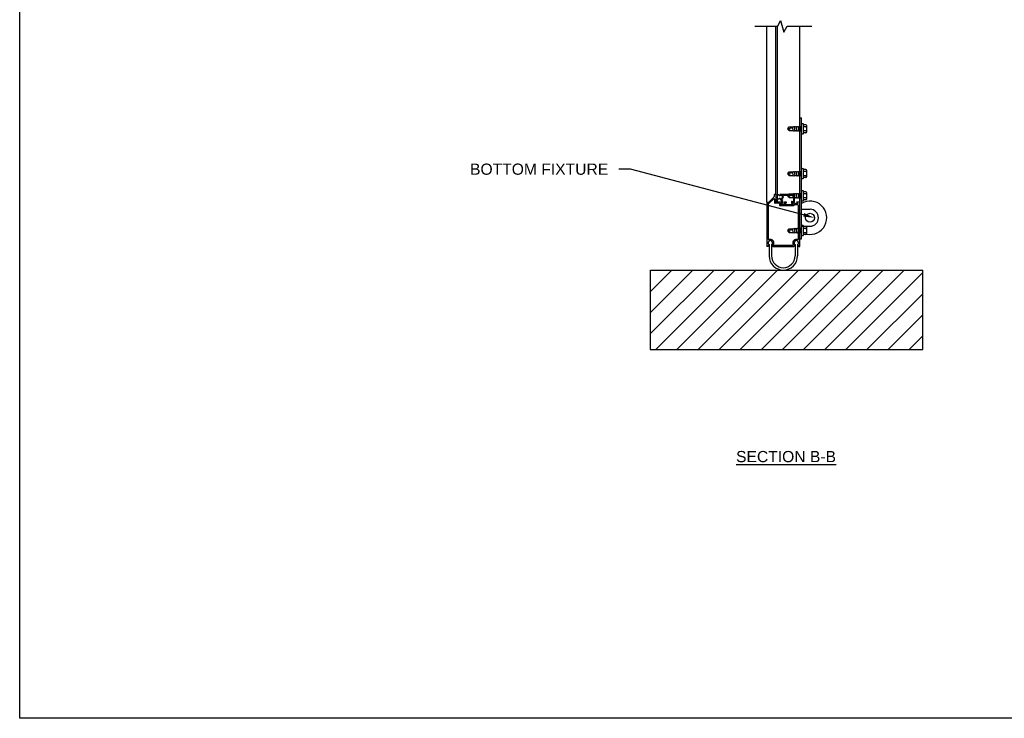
# Model space of a CAD drawing. Header units: inches. Extents: x 168.8 to 189.1, y 234.4 to 247.7.
# Tile 1 of 8: x 168.8 to 177, y 234.4 to 240.3. Entities that reach past the tile are written whole.
import ezdxf
from ezdxf import colors
from ezdxf.entities.mleader import LeaderData, LeaderLine
from ezdxf.math import Vec2, Vec3

# ---------------------------------------------------------------- set-up
doc = ezdxf.new("R2010")
doc.units = ezdxf.units.IN
doc.header["$LTSCALE"] = 0.25
doc.header["$MEASUREMENT"] = 0
doc.layers.add('511', color=7, linetype='Continuous')
doc.layers.add('ANNOTATIONS', color=1, linetype='Continuous')
doc.styles.add('ARIAL', font='arial.ttf', dxfattribs={"height": 0.09375})

msp = doc.modelspace()

# ---------------------------------------------------------------- hatches: boundary and pattern name
at = {"layer": '511'}
h = msp.add_hatch(dxfattribs=at)
h.set_pattern_fill('ANSI31', color=256, style=0)
h.set_pattern_definition([(45, (-0.54993, 1.01716), (-0.08838835, 0.08838835), [])])
h.paths.add_polyline_path([(176.33233, 238.20122), (174.05036, 238.20122), (174.05036, 237.53634), (176.33233, 237.53634)])

# ---------------------------------------------------------------- linework, layer by layer
for p, q in [((174.9262, 240.24367), (175.1183, 240.24367)), ((175.02812, 238.77074), (175.02812, 240.24367)), ((175.10203, 238.83418), (175.10203, 240.24367)), ((175.11712, 238.77074), (175.11712, 240.24367)), ((175.1183, 240.24367), (175.14207, 240.29305)), ((175.14207, 240.29305), (175.16882, 240.19497)), ((175.16882, 240.19497), (175.19665, 240.24367)), ((175.19665, 240.24367), (175.40515, 240.24367)), ((175.30234, 238.77074), (175.30234, 240.24367)), ((175.30234, 239.47777), (175.31796, 239.47777)), ((175.31796, 238.46214), (175.31796, 239.47777)), ((175.20265, 239.38488), (175.21515, 239.40011)), ((175.20265, 239.38488), (175.2437, 239.39498)), ((175.21515, 239.40011), (175.24655, 239.40011)), ((175.24969, 239.36589), (175.24265, 239.40011)), ((175.24655, 239.40011), (175.24969, 239.40386)), ((175.24969, 239.40386), (175.25437, 239.40011)), ((175.25437, 239.40011), (175.2575, 239.40386)), ((175.26531, 239.36589), (175.2575, 239.40386)), ((175.2575, 239.40386), (175.26218, 239.40011)), ((175.26218, 239.40011), (175.26531, 239.40386)), ((175.26531, 239.40386), (175.26999, 239.40011)), ((175.26999, 239.40011), (175.27313, 239.40386)), ((175.28094, 239.36589), (175.27313, 239.40386)), ((175.27313, 239.40386), (175.2778, 239.40011)), ((175.2778, 239.40011), (175.28094, 239.40386)), ((175.28094, 239.40386), (175.28562, 239.40011)), ((175.28562, 239.40011), (175.28875, 239.40386)), ((175.29656, 239.36589), (175.28875, 239.40386)), ((175.28875, 239.40386), (175.29343, 239.40011)), ((175.29343, 239.40011), (175.29656, 239.40386)), ((175.29656, 239.40386), (175.30124, 239.40011)), ((175.30124, 239.40011), (175.30438, 239.40386)), ((175.31219, 239.36589), (175.30438, 239.40386)), ((175.30438, 239.40386), (175.31796, 239.40386)), ((175.33351, 239.34625), (175.33351, 239.42351)), ((175.35343, 239.41847), (175.33351, 239.41847)), ((175.35343, 239.40246), (175.33351, 239.40246)), ((175.36281, 239.36066), (175.36281, 239.4091)), ((175.21515, 239.36964), (175.20265, 239.38488)), ((175.20265, 239.38488), (175.22859, 239.36964)), ((175.21515, 239.36964), (175.24501, 239.36964)), ((175.24501, 239.36964), (175.24969, 239.36589)), ((175.24969, 239.36589), (175.25282, 239.36964)), ((175.25282, 239.36964), (175.2575, 239.36589)), ((175.2575, 239.36589), (175.26063, 239.36964)), ((175.26063, 239.36964), (175.26531, 239.36589)), ((175.26531, 239.36589), (175.26845, 239.36964)), ((175.26845, 239.36964), (175.27313, 239.36589)), ((175.27313, 239.36589), (175.27626, 239.36964)), ((175.27626, 239.36964), (175.28094, 239.36589)), ((175.28094, 239.36589), (175.28407, 239.36964)), ((175.28407, 239.36964), (175.28875, 239.36589)), ((175.28875, 239.36589), (175.29188, 239.36964)), ((175.29188, 239.36964), (175.29656, 239.36589)), ((175.29656, 239.36589), (175.2997, 239.36964)), ((175.2997, 239.36964), (175.30438, 239.36589)), ((175.30438, 239.36589), (175.30751, 239.36964)), ((175.30751, 239.36964), (175.31219, 239.36589)), ((175.31219, 239.36589), (175.31796, 239.36589)), ((175.35343, 239.3673), (175.33351, 239.3673)), ((175.35343, 239.35129), (175.33351, 239.35129)), ((175.20265, 239.00941), (175.21515, 239.02464)), ((175.20265, 239.00941), (175.2437, 239.01951)), ((175.20265, 239.00941), (175.22859, 238.99418)), ((175.21515, 238.99418), (175.20265, 239.00941)), ((175.21515, 239.02464), (175.24655, 239.02464)), ((175.21515, 238.99418), (175.24501, 238.99418)), ((175.24969, 238.99043), (175.24265, 239.02464)), ((175.24501, 238.99418), (175.24969, 238.99043)), ((175.24655, 239.02464), (175.24969, 239.02839)), ((175.24969, 239.02839), (175.25437, 239.02464)), ((175.24969, 238.99043), (175.25282, 238.99418)), ((175.25282, 238.99418), (175.2575, 238.99043)), ((175.25437, 239.02464), (175.2575, 239.02839)), ((175.26531, 238.99043), (175.2575, 239.02839)), ((175.2575, 239.02839), (175.26218, 239.02464)), ((175.2575, 238.99043), (175.26063, 238.99418)), ((175.26063, 238.99418), (175.26531, 238.99043)), ((175.26218, 239.02464), (175.26531, 239.02839)), ((175.26531, 239.02839), (175.26999, 239.02464)), ((175.26531, 238.99043), (175.26845, 238.99418)), ((175.26845, 238.99418), (175.27313, 238.99043)), ((175.26999, 239.02464), (175.27313, 239.02839)), ((175.28094, 238.99043), (175.27313, 239.02839)), ((175.27313, 239.02839), (175.2778, 239.02464)), ((175.27313, 238.99043), (175.27626, 238.99418)), ((175.27626, 238.99418), (175.28094, 238.99043)), ((175.2778, 239.02464), (175.28094, 239.02839)), ((175.28094, 239.02839), (175.28562, 239.02464)), ((175.28094, 238.99043), (175.28407, 238.99418)), ((175.28407, 238.99418), (175.28875, 238.99043)), ((175.28562, 239.02464), (175.28875, 239.02839)), ((175.29656, 238.99043), (175.28875, 239.02839)), ((175.28875, 239.02839), (175.29343, 239.02464)), ((175.28875, 238.99043), (175.29188, 238.99418)), ((175.29188, 238.99418), (175.29656, 238.99043)), ((175.29343, 239.02464), (175.29656, 239.02839)), ((175.29656, 239.02839), (175.30124, 239.02464)), ((175.29656, 238.99043), (175.2997, 238.99418)), ((175.2997, 238.99418), (175.30438, 238.99043)), ((175.30124, 239.02464), (175.30438, 239.02839)), ((175.31219, 238.99043), (175.30438, 239.02839)), ((175.30438, 239.02839), (175.31796, 239.02839)), ((175.30438, 238.99043), (175.30751, 238.99418)), ((175.30751, 238.99418), (175.31219, 238.99043)), ((175.31219, 238.99043), (175.31796, 238.99043)), ((175.33351, 238.97078), (175.33351, 239.04804)), ((175.35343, 239.043), (175.33351, 239.043)), ((175.35343, 239.02699), (175.33351, 239.02699)), ((175.35343, 238.99183), (175.33351, 238.99183)), ((175.36281, 238.98519), (175.36281, 239.03363)), ((175.35343, 238.97582), (175.33351, 238.97582)), ((175.04265, 238.77074), (175.08737, 238.81546)), ((175.10203, 238.83418), (175.08874, 238.83418)), ((175.08874, 238.83418), (175.08874, 238.81877)), ((175.10203, 238.83418), (175.10203, 238.82785)), ((175.10203, 238.82785), (175.1047, 238.8266)), ((175.10203, 238.82394), (175.1047, 238.82519)), ((175.10203, 238.82394), (175.1047, 238.8227)), ((175.10203, 238.82004), (175.1047, 238.82128)), ((175.10203, 238.82004), (175.1047, 238.81879)), ((175.10203, 238.81613), (175.1047, 238.81737)), ((175.10203, 238.81613), (175.10203, 238.80347)), ((175.12682, 238.83206), (175.11712, 238.83206)), ((175.12682, 238.8291), (175.12682, 238.83206)), ((175.25609, 238.83418), (175.13593, 238.83418)), ((175.13593, 238.83418), (175.13593, 238.8283)), ((175.16469, 238.82793), (175.24671, 238.82793)), ((175.20265, 238.82347), (175.21515, 238.83871)), ((175.20265, 238.82347), (175.2437, 238.83357)), ((175.21515, 238.80824), (175.20265, 238.82347)), ((175.20265, 238.82347), (175.22859, 238.80824)), ((175.21515, 238.83871), (175.24655, 238.83871)), ((175.24969, 238.80449), (175.24265, 238.83871)), ((175.24655, 238.83871), (175.24969, 238.84246)), ((175.24969, 238.84246), (175.25437, 238.83871)), ((175.24984, 238.8248), (175.24984, 238.78011)), ((175.25437, 238.83871), (175.2575, 238.84246)), ((175.25609, 238.83418), (175.25609, 238.7723)), ((175.2575, 238.84246), (175.26218, 238.83871)), ((175.26531, 238.80449), (175.2575, 238.84246)), ((175.26218, 238.83871), (175.26531, 238.84246)), ((175.26531, 238.84246), (175.26999, 238.83871)), ((175.26999, 238.83871), (175.27313, 238.84246)), ((175.27313, 238.84246), (175.2778, 238.83871)), ((175.28094, 238.80449), (175.27313, 238.84246)), ((175.2778, 238.83871), (175.28094, 238.84246)), ((175.28094, 238.84246), (175.28562, 238.83871)), ((175.28562, 238.83871), (175.28875, 238.84246)), ((175.28875, 238.84246), (175.29343, 238.83871)), ((175.29656, 238.80449), (175.28875, 238.84246)), ((175.29343, 238.83871), (175.29656, 238.84246)), ((175.29656, 238.84246), (175.30124, 238.83871)), ((175.30124, 238.83871), (175.30438, 238.84246)), ((175.30438, 238.84246), (175.31796, 238.84246)), ((175.31219, 238.80449), (175.30438, 238.84246)), ((175.33351, 238.78484), (175.33351, 238.8621)), ((175.35343, 238.85707), (175.33351, 238.85707)), ((175.35343, 238.84105), (175.33351, 238.84105)), ((175.36281, 238.79925), (175.36281, 238.84769)), ((175.02812, 238.77074), (175.02812, 238.39964)), ((175.02812, 238.77074), (175.04265, 238.77074)), ((175.03828, 238.76058), (175.03828, 238.46048)), ((175.03828, 238.76058), (175.04686, 238.76058)), ((175.04686, 238.76058), (175.08465, 238.79837)), ((175.09265, 238.79506), (175.09265, 238.76605)), ((175.12859, 238.76136), (175.09734, 238.76136)), ((175.10203, 238.80347), (175.1047, 238.80223)), ((175.10203, 238.79957), (175.1047, 238.80081)), ((175.10203, 238.79957), (175.1047, 238.79832)), ((175.10203, 238.79566), (175.1047, 238.79691)), ((175.10203, 238.79566), (175.1047, 238.79442)), ((175.10203, 238.79175), (175.1047, 238.793)), ((175.10203, 238.79175), (175.10203, 238.77074)), ((175.14948, 238.77074), (175.10203, 238.77074)), ((175.12682, 238.79442), (175.11712, 238.79442)), ((175.12682, 238.79442), (175.12682, 238.79738)), ((175.13328, 238.75668), (175.13328, 238.74449)), ((175.13639, 238.79707), (175.14216, 238.7913)), ((175.24953, 238.7398), (175.13796, 238.7398)), ((175.14216, 238.7913), (175.15281, 238.77609)), ((175.15034, 238.76342), (175.14265, 238.76136)), ((175.14265, 238.76136), (175.14265, 238.74918)), ((175.14265, 238.75787), (175.14265, 238.75261)), ((175.17234, 238.74918), (175.14265, 238.74918)), ((175.14497, 238.76089), (175.15281, 238.76299)), ((175.1489, 238.75547), (175.15906, 238.7582)), ((175.1489, 238.75261), (175.1489, 238.75547)), ((175.15101, 238.78955), (175.15906, 238.77806)), ((175.15281, 238.77609), (175.15281, 238.76299)), ((175.15281, 238.76741), (175.15281, 238.76664)), ((175.15906, 238.77806), (175.15906, 238.7582)), ((175.17234, 238.76605), (175.17234, 238.74918)), ((175.18854, 238.77074), (175.17703, 238.77074)), ((175.1894, 238.76342), (175.18171, 238.76136)), ((175.18171, 238.76136), (175.18171, 238.74918)), ((175.2439, 238.74918), (175.18171, 238.74918)), ((175.19187, 238.76741), (175.19187, 238.76664)), ((175.21515, 238.80824), (175.24501, 238.80824)), ((175.23281, 238.77386), (175.23281, 238.76043)), ((175.23515, 238.75907), (175.24281, 238.76349)), ((175.23593, 238.77699), (175.24671, 238.77699)), ((175.25156, 238.77074), (175.23687, 238.77074)), ((175.23687, 238.77074), (175.25093, 238.75668)), ((175.23906, 238.76918), (175.23906, 238.76789)), ((175.23951, 238.76679), (175.24281, 238.76349)), ((175.24062, 238.77074), (175.25453, 238.77074)), ((175.25093, 238.75668), (175.2439, 238.75668)), ((175.2439, 238.75668), (175.2439, 238.74918)), ((175.24501, 238.80824), (175.24969, 238.80449)), ((175.24969, 238.80449), (175.25282, 238.80824)), ((175.25156, 238.77074), (175.27046, 238.75668)), ((175.25282, 238.80824), (175.2575, 238.80449)), ((175.28749, 238.7473), (175.25703, 238.7473)), ((175.2575, 238.80449), (175.26063, 238.80824)), ((175.26063, 238.80824), (175.26531, 238.80449)), ((175.26531, 238.80449), (175.26845, 238.80824)), ((175.26845, 238.80824), (175.27313, 238.80449)), ((175.28999, 238.75668), (175.27046, 238.75668)), ((175.27313, 238.80449), (175.27626, 238.80824)), ((175.30234, 238.77074), (175.27593, 238.77074)), ((175.27593, 238.77074), (175.28999, 238.75668)), ((175.27626, 238.80824), (175.28094, 238.80449)), ((175.28094, 238.80449), (175.28407, 238.80824)), ((175.28407, 238.80824), (175.28875, 238.80449)), ((175.28875, 238.80449), (175.29188, 238.80824)), ((175.29188, 238.80824), (175.29656, 238.80449)), ((175.29218, 238.46048), (175.29218, 238.74261)), ((175.29656, 238.80449), (175.2997, 238.80824)), ((175.2997, 238.80824), (175.30438, 238.80449)), ((175.30234, 238.39964), (175.30234, 238.77074)), ((175.30438, 238.80449), (175.30751, 238.80824)), ((175.30751, 238.80824), (175.31219, 238.80449)), ((175.31219, 238.80449), (175.31796, 238.80449)), ((175.35343, 238.80589), (175.33351, 238.80589)), ((175.35343, 238.78988), (175.33351, 238.78988)), ((175.31796, 238.71019), (175.38867, 238.71019)), ((175.31796, 238.56879), (175.38867, 238.56879)), ((175.33351, 238.49344), (175.33351, 238.5707)), ((175.35343, 238.56566), (175.33351, 238.56566)), ((175.20265, 238.53207), (175.21515, 238.5473)), ((175.20265, 238.53207), (175.2437, 238.54217)), ((175.20265, 238.53207), (175.22859, 238.51683)), ((175.21515, 238.51683), (175.20265, 238.53207)), ((175.21515, 238.5473), (175.24655, 238.5473)), ((175.21515, 238.51683), (175.24501, 238.51683)), ((175.24969, 238.51308), (175.24265, 238.5473)), ((175.24501, 238.51683), (175.24969, 238.51308)), ((175.24655, 238.5473), (175.24969, 238.55105)), ((175.24969, 238.55105), (175.25437, 238.5473)), ((175.24969, 238.51308), (175.25282, 238.51683)), ((175.25282, 238.51683), (175.2575, 238.51308)), ((175.25437, 238.5473), (175.2575, 238.55105)), ((175.26531, 238.51308), (175.2575, 238.55105)), ((175.2575, 238.55105), (175.26218, 238.5473)), ((175.2575, 238.51308), (175.26063, 238.51683)), ((175.26063, 238.51683), (175.26531, 238.51308)), ((175.26218, 238.5473), (175.26531, 238.55105)), ((175.26531, 238.55105), (175.26999, 238.5473)), ((175.26531, 238.51308), (175.26845, 238.51683)), ((175.26845, 238.51683), (175.27313, 238.51308)), ((175.26999, 238.5473), (175.27313, 238.55105)), ((175.28094, 238.51308), (175.27313, 238.55105)), ((175.27313, 238.55105), (175.2778, 238.5473)), ((175.27313, 238.51308), (175.27626, 238.51683)), ((175.27626, 238.51683), (175.28094, 238.51308)), ((175.2778, 238.5473), (175.28094, 238.55105)), ((175.28094, 238.55105), (175.28562, 238.5473)), ((175.28094, 238.51308), (175.28407, 238.51683)), ((175.28407, 238.51683), (175.28875, 238.51308)), ((175.28562, 238.5473), (175.28875, 238.55105)), ((175.29656, 238.51308), (175.28875, 238.55105)), ((175.28875, 238.55105), (175.29343, 238.5473)), ((175.28875, 238.51308), (175.29188, 238.51683)), ((175.29188, 238.51683), (175.29656, 238.51308)), ((175.29343, 238.5473), (175.29656, 238.55105)), ((175.29656, 238.55105), (175.30124, 238.5473)), ((175.29656, 238.51308), (175.2997, 238.51683)), ((175.2997, 238.51683), (175.30438, 238.51308)), ((175.30124, 238.5473), (175.30438, 238.55105)), ((175.31219, 238.51308), (175.30438, 238.55105)), ((175.30438, 238.55105), (175.31796, 238.55105)), ((175.30438, 238.51308), (175.30751, 238.51683)), ((175.30751, 238.51683), (175.31219, 238.51308)), ((175.31219, 238.51308), (175.31796, 238.51308)), ((175.35343, 238.54964), (175.33351, 238.54964)), ((175.35343, 238.51449), (175.33351, 238.51449)), ((175.35343, 238.49847), (175.33351, 238.49847)), ((175.36281, 238.50785), (175.36281, 238.55629)), ((175.0356, 238.39964), (175.02812, 238.39964)), ((175.0464, 238.41507), (175.0356, 238.39964)), ((175.0464, 238.41507), (175.0464, 238.32005)), ((175.06671, 238.41507), (175.07751, 238.39964)), ((175.06671, 238.41507), (175.06671, 238.32005)), ((175.07751, 238.39964), (175.25294, 238.39964)), ((175.08568, 238.4098), (175.24478, 238.4098)), ((175.26374, 238.41507), (175.25294, 238.39964)), ((175.26374, 238.41507), (175.26374, 238.32005)), ((175.28406, 238.41507), (175.29486, 238.39964)), ((175.28406, 238.41507), (175.28406, 238.32005)), ((175.29486, 238.39964), (175.30234, 238.39964)), ((175.30234, 238.46214), (175.31796, 238.46214)), ((174.05036, 238.20122), (174.05036, 237.53634)), ((174.05518, 238.20122), (176.33233, 238.20122)), ((176.33233, 237.53634), (176.33233, 238.20122)), ((174.05036, 237.53634), (176.33233, 237.53634))]:
    msp.add_line(p, q, dxfattribs=at)
msp.add_circle((175.38867, 238.63949), 0.03719, dxfattribs=at)
for centre, radius, start, end in [((175.32574, 239.41723), 0.00999, 38.935918, 141.064082), ((175.35343, 239.4091), 0.00938, 0, 90), ((175.35343, 239.41183), 0.00938, 270, 351.614461), ((175.35343, 239.39308), 0.00938, 0, 90), ((175.32574, 239.35253), 0.00999, 218.935918, 321.064082), ((175.35343, 239.37668), 0.00938, 270, 0), ((175.35343, 239.35793), 0.00938, 8.385539, 90), ((175.35343, 239.36066), 0.00938, 270, 0), ((175.32574, 239.04176), 0.00999, 38.935918, 141.064082), ((175.35343, 239.03363), 0.00938, 0, 90), ((175.35343, 239.03636), 0.00938, 270, 351.614461), ((175.35343, 239.01761), 0.00938, 0, 90), ((175.35343, 239.00121), 0.00938, 270, 0), ((175.35343, 238.98246), 0.00938, 8.385539, 90), ((175.35343, 238.98519), 0.00938, 270, 0), ((175.32574, 238.97706), 0.00999, 218.935918, 321.064082), ((175.08406, 238.81877), 0.00469, 315, 0), ((175.10437, 238.82589), 0.000781, 294.968351, 65.031649), ((175.10437, 238.82199), 0.000781, 294.968351, 65.031649), ((175.10437, 238.81808), 0.000781, 294.968351, 65.031649), ((175.13352, 238.83334), 0.00793, 212.318635, 305.107492), ((175.13749, 238.8283), 0.00156, 180, 292.024313), ((175.14359, 238.81324), 0.01469, 247.905939, 112.024313), ((175.14359, 238.81324), 0.02094, 294.514708, 355.723203), ((175.16469, 238.8248), 0.00313, 90, 208.719336), ((175.14359, 238.81324), 0.02094, 4.276797, 28.719336), ((175.16453, 238.81324), 0.00156, 267.861601, 92.138399), ((175.24671, 238.83105), 0.00313, 270, 333.63276), ((175.25094, 238.82903), 0.00156, 293.869027, 156.130973), ((175.25296, 238.8248), 0.00313, 116.36724, 180), ((175.32574, 238.85582), 0.00999, 38.935918, 141.064082), ((175.35343, 238.84769), 0.00938, 0, 90), ((175.35343, 238.85043), 0.00938, 270, 351.614461), ((175.35343, 238.83168), 0.00938, 0, 90), ((175.35343, 238.81527), 0.00938, 270, 0), ((175.08796, 238.79506), 0.00469, 0, 135), ((175.09734, 238.76605), 0.00469, 180, 270), ((175.10437, 238.80152), 0.000781, 294.968351, 65.031649), ((175.10437, 238.79761), 0.000781, 294.968351, 65.031649), ((175.10437, 238.79371), 0.000781, 294.968351, 65.031649), ((175.13352, 238.79314), 0.00793, 54.892508, 147.681365), ((175.12859, 238.75668), 0.00469, 0, 90), ((175.13796, 238.74449), 0.00469, 180, 270), ((175.13749, 238.79818), 0.00156, 68.566941, 225), ((175.14578, 238.75787), 0.00313, 105, 180), ((175.14578, 238.75261), 0.00313, 180, 0), ((175.14948, 238.76741), 0.00333, 360, 90), ((175.14948, 238.76664), 0.00333, 285, 0), ((175.15357, 238.79135), 0.00313, 114.514708, 215), ((175.17703, 238.76605), 0.00469, 90, 180), ((175.18854, 238.76741), 0.00333, 360, 90), ((175.18854, 238.76664), 0.00333, 285, 0), ((175.23593, 238.77386), 0.00313, 90, 180), ((175.23437, 238.76043), 0.00156, 180, 300), ((175.24062, 238.76918), 0.00156, 90, 180), ((175.24062, 238.76789), 0.00156, 180, 225), ((175.24671, 238.78011), 0.00313, 270, 0), ((175.24953, 238.74355), 0.00375, 270, 0), ((175.25703, 238.74355), 0.00375, 90, 180), ((175.25453, 238.7723), 0.00156, 270, 0), ((175.28749, 238.74261), 0.00469, 0, 90), ((175.29421, 238.80672), 0.00609, 336.001053, 0), ((175.29421, 238.80672), 0.00813, 336.001053, 0), ((175.32574, 238.79112), 0.00999, 218.935918, 321.064082), ((175.38867, 238.63949), 0.13984, 258.614266, 120.370299), ((175.35343, 238.79652), 0.00938, 8.385539, 90), ((175.35343, 238.79925), 0.00938, 270, 0), ((175.38867, 238.63949), 0.0707, 270, 90), ((175.32574, 238.56442), 0.00999, 38.935918, 141.064082), ((175.35343, 238.55629), 0.00938, 0, 90), ((175.32574, 238.49972), 0.00999, 218.935918, 321.064082), ((175.35343, 238.55902), 0.00938, 270, 351.614461), ((175.35343, 238.54027), 0.00938, 0, 90), ((175.35343, 238.52386), 0.00938, 270, 0), ((175.35343, 238.50511), 0.00938, 8.385539, 90), ((175.35343, 238.50785), 0.00938, 270, 0), ((175.04296, 238.46048), 0.00469, 180, 294.228542), ((175.05656, 238.43027), 0.01828, 303.748989, 236.251011), ((175.05656, 238.43027), 0.02844, 331.548473, 114.228542), ((175.08568, 238.41449), 0.00469, 151.548473, 270), ((175.24478, 238.41449), 0.00469, 270, 28.451527), ((175.2739, 238.43027), 0.02844, 65.771458, 208.451527), ((175.2739, 238.43027), 0.01828, 303.748989, 236.251011), ((175.28749, 238.46048), 0.00469, 245.771458, 0), ((175.16523, 238.32005), 0.11883, 180, 0), ((175.16523, 238.32005), 0.09852, 180, 0)]:
    msp.add_arc(centre, radius, start, end, dxfattribs=at)
at = {"layer": 'defpoints'}
msp.add_lwpolyline([(189.05875, 234.44685), (168.77187, 234.44685), (168.77187, 247.18196), (189.05875, 247.18196)], close=True, dxfattribs=at)

# ---------------------------------------------------------------- texts
at = {"layer": 'ANNOTATIONS', "insert": (175.18791, 236.68616), "char_height": 0.09375, "width": 1.3823677, "attachment_point": 2, "style": 'ARIAL'}
msp.add_mtext('{\\LSECTION B-B}', dxfattribs=at)

# ---------------------------------------------------------------- leaders
at = {"layer": 'ANNOTATIONS'}
ml = msp.add_multileader_mtext('Standard', dxfattribs=at)
ml.set_content('BOTTOM FIXTURE', color=256, style='ARIAL')
ml.set_leader_properties()
ml.build(insert=Vec2(0, 0))
ml.multileader.update_dxf_attribs({"dogleg_length": 0.36, "arrow_head_size": 0.09375})
ctx = ml.context
ctx.base_point, ctx.char_height, ctx.arrow_head_size, ctx.landing_gap_size, ctx.plane_origin = Vec3(172.46878, 239.04585), 0.09375, 0.09375, 0.09, Vec3(171.96934, 239.66012)
ctx.text_align_type = 2
notes = []
notes.append((ctx, [(1, (1, 1, 0), (173.88695, 239.04585), (-1, 0), 0.09796, [(0, [(175.42585, 238.63962)], 0, [])])]))
ctx.mtext.insert, ctx.mtext.width, ctx.mtext.alignment, ctx.mtext.flow_direction = Vec3(173.699, 239.09352), 1.7447527, 3, 5
for ctx, leaders in notes:
    for number, flags, end, landing, length, lines in leaders:
        leader = LeaderData()
        leader.index, (leader.has_last_leader_line, leader.has_dogleg_vector, leader.attachment_direction) = number, flags
        leader.last_leader_point, leader.dogleg_vector, leader.dogleg_length = Vec3(end), Vec3(landing), length
        for number, points, colour, breaks in lines:
            line = LeaderLine()
            line.index, line.vertices, line.color, line.breaks = number, Vec3.list(points), colors.encode_raw_color(colour), breaks
            leader.lines.append(line)
        ctx.leaders.append(leader)

doc.saveas('drawing.dxf')
